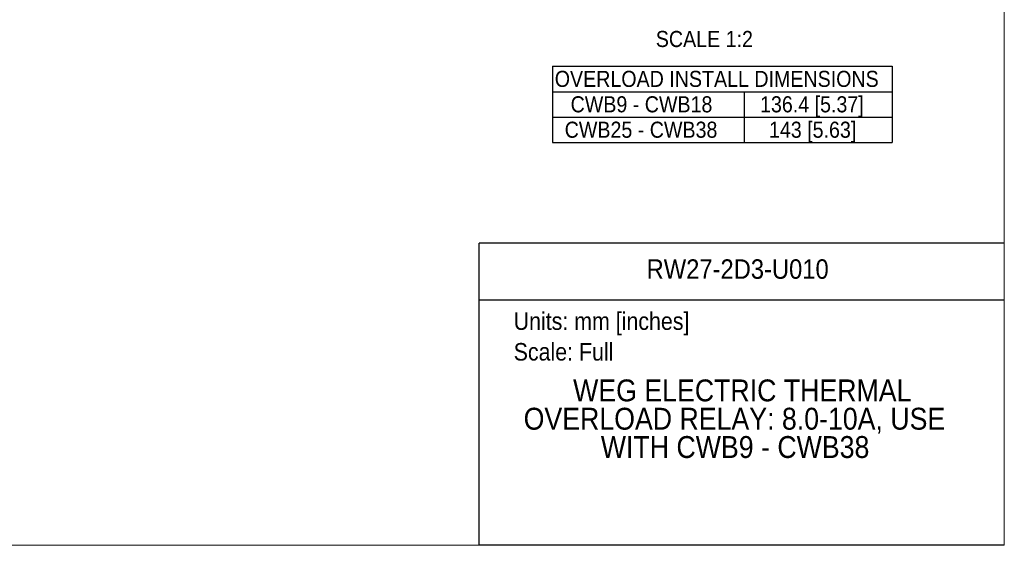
# Model space of a CAD drawing. Header units: millimetres. Extents: x 0 to 432, y 0 to 279.
# Tile 20 of 33: x 217 to 432, y 0 to 114. Entities that reach past the tile are written whole.
import ezdxf
from ezdxf.enums import TextEntityAlignment as Align

# ---------------------------------------------------------------- set-up
doc = ezdxf.new("R2010")
doc.units = ezdxf.units.MM
doc.linetypes.add('SLD-Solid', pattern=[0])
doc.layers.add('SLD-DEFPOINTS', color=7, linetype='Continuous')
doc.layers.add('TEXT', color=140, linetype='SLD-Solid', lineweight=25)
doc.styles.add('SLDTEXTSTYLE0', font='GOTHIC.TTF', dxfattribs={"width": 0.913})

# ---------------------------------------------------------------- blocks, each defined once
blk = doc.blocks.new('Block2')
at = {"color": 7, "linetype": 'SLD-Solid', "lineweight": 18}
for p in [(431.8, 279.4), (0, 0)]:
    blk.add_line(p, (431.8, 0), dxfattribs=at)
blk = doc.blocks.new('SW_NOTE_0')
at = {"layer": 'TEXT', "color": 0, "insert": (0, 4.87), "char_height": 3.81, "attachment_point": 1, "style": 'SLDTEXTSTYLE0'}
blk.add_mtext('Units: mm [inches]', dxfattribs=at)
blk = doc.blocks.new('SW_NOTE_0_1')
at = {"layer": 'TEXT', "color": 0, "insert": (0, 4.87), "char_height": 3.81, "attachment_point": 1, "style": 'SLDTEXTSTYLE0'}
blk.add_mtext('Scale: Full', dxfattribs=at)
blk = doc.blocks.new('Block1')
at = {"color": 140, "linetype": 'SLD-Solid', "lineweight": 18}
blk.add_line((431.8, 0), (431.8, 65.76), dxfattribs=at)
at = {"layer": 'TEXT'}
for p, q in [((431.8, 65.76), (317.5, 65.76)), ((317.5, 0), (317.5, 65.76)), ((317.5, 53.39), (431.8, 53.39)), ((431.8, 0), (317.5, 0))]:
    blk.add_line(p, q, dxfattribs=at)
for name, p in [('SW_NOTE_0', (324.99, 45.8)), ('SW_NOTE_0_1', (324.99, 39.13))]:
    blk.add_blockref(name, p, dxfattribs=at)
at = {"layer": 'TEXT', "color": 140, "style": 'SLDTEXTSTYLE0', "width": 0.913}
for tag, height, p in [('AUTOATTR0', 4.23, (353.93, 56.71)), ('AUTOATTR1_0', 4.76, (337.93, 29.88)), ('AUTOATTR1_1', 4.76, (327.16, 23.73)), ('AUTOATTR1_2', 4.76, (343.96, 17.57))]:
    blk.add_attdef(tag, text='', height=height, dxfattribs=at).set_placement(p, align=Align.BOTTOM_LEFT)
blk = doc.blocks.new('SW_TABLEANNOTATION_0')
at = {"layer": 'TEXT', "color": 0}
for p, q in [((0, 0), (0, -5.53)), ((0, 0), (41.71, 0)), ((41.71, 0), (73.94, 0)), ((73.94, 0), (73.94, -5.53)), ((0, -5.53), (0, -11.05)), ((0, -5.53), (41.71, -5.53)), ((41.71, -5.53), (41.71, -11.05)), ((41.71, -5.53), (73.94, -5.53)), ((73.94, -5.53), (73.94, -11.05)), ((0, -11.05), (0, -16.58)), ((0, -11.05), (41.71, -11.05)), ((41.71, -11.05), (41.71, -16.58)), ((41.71, -11.05), (73.94, -11.05)), ((73.94, -11.05), (73.94, -16.58)), ((0, -16.58), (41.71, -16.58)), ((41.71, -16.58), (73.94, -16.58))]:
    blk.add_line(p, q, dxfattribs=at)
at = {"layer": 'TEXT', "color": 0, "char_height": 3.5, "attachment_point": 1, "style": 'SLDTEXTSTYLE0'}
for s, insert in [('OVERLOAD INSTALL DIMENSIONS', (0.5, -0.99)), ('136.4 [5.37]', (45.19, -6.52)), ('CWB9 - CWB18', (3.95, -6.52)), ('CWB25 - CWB38', (2.66, -12.05)), ('143 [5.63]', (47.13, -12.05))]:
    blk.add_mtext(s, dxfattribs=dict(at, insert=insert))

msp = doc.modelspace()

# ---------------------------------------------------------------- linework, layer by layer
at = {"color": 7, "linetype": 'SLD-Solid', "lineweight": 18}
for p, q in [((431.8, 0), (431.8, 279.4)), ((0, 0), (431.8, 0))]:
    msp.add_line(p, q, dxfattribs=at)

# ---------------------------------------------------------------- block references
at = {"layer": 'SLD-DEFPOINTS'}
msp.add_blockref('Block2', (0, 0), dxfattribs=at)
ref = msp.add_blockref('Block1', (0, 0), dxfattribs=at)
ref.add_attrib('AUTOATTR0', 'RW27-2D3-U010', dxfattribs={"layer": 'TEXT', "height": 4.23333, "style": 'SLDTEXTSTYLE0', "width": 0.913}).set_placement((353.932, 56.708), align=Align.BOTTOM_LEFT)
ref.add_attrib('AUTOATTR1_0', 'WEG ELECTRIC THERMAL ', dxfattribs={"layer": 'TEXT', "height": 4.7625, "style": 'SLDTEXTSTYLE0', "width": 0.913}).set_placement((337.928, 29.883), align=Align.BOTTOM_LEFT)
ref.add_attrib('AUTOATTR1_1', 'OVERLOAD RELAY: 8.0-10A, USE ', dxfattribs={"layer": 'TEXT', "height": 4.7625, "style": 'SLDTEXTSTYLE0', "width": 0.913}).set_placement((327.163, 23.725), align=Align.BOTTOM_LEFT)
ref.add_attrib('AUTOATTR1_2', 'WITH CWB9 - CWB38', dxfattribs={"layer": 'TEXT', "height": 4.7625, "style": 'SLDTEXTSTYLE0', "width": 0.913}).set_placement((343.957, 17.567), align=Align.BOTTOM_LEFT)
at = {"layer": 'TEXT'}
msp.add_blockref('SW_TABLEANNOTATION_0', (333.436, 104.205), dxfattribs=at)

# ---------------------------------------------------------------- texts
at = {"layer": 'TEXT', "insert": (355.932, 111.895), "char_height": 3.5, "attachment_point": 1, "style": 'SLDTEXTSTYLE0'}
msp.add_mtext('SCALE 1:2', dxfattribs=at)

doc.saveas('drawing.dxf')
